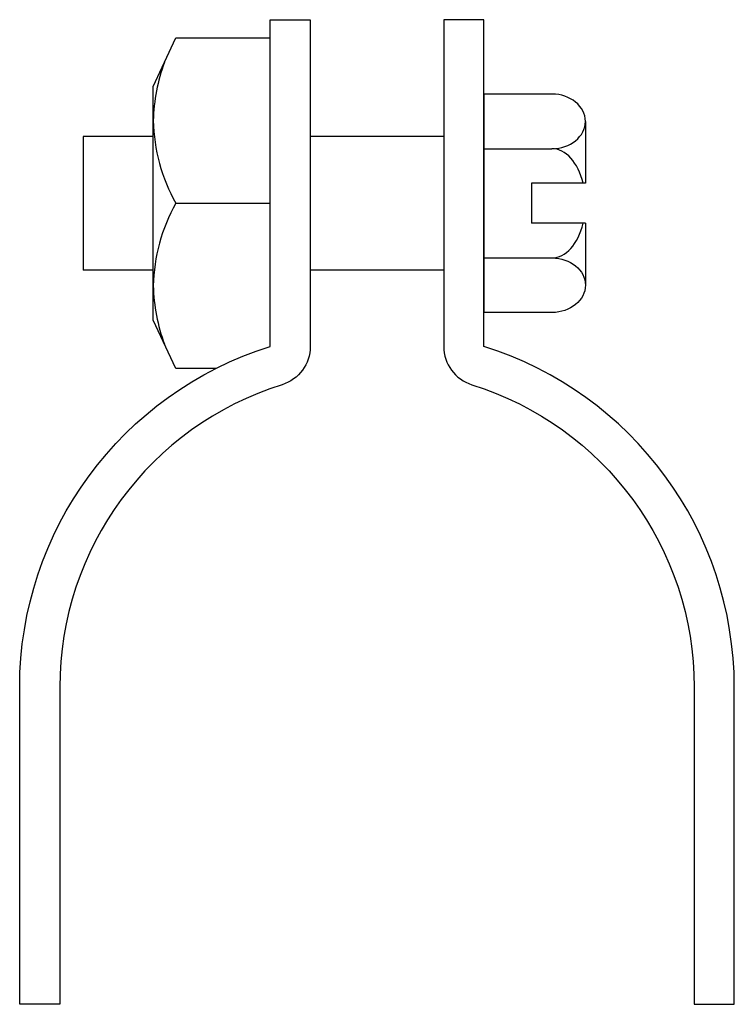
# Model space of a CAD drawing. Extents: x 15 to 201, y 11 to 268.
import ezdxf

# ---------------------------------------------------------------- set-up
doc = ezdxf.new("R2010")
doc.units = 0
doc.header["$MEASUREMENT"] = 0
doc.layers.get('0').update_dxf_attribs({"linetype": 'CONTINUOUS'})

msp = doc.modelspace()

# ---------------------------------------------------------------- linework, layer by layer
at = {"color": 7}
for p, q in [((135.88, 249), (135.88, 191.88)), ((153.69, 249), (135.88, 249)), ((162.42, 241.86), (162.42, 225.68)), ((31.13, 237.9), (31.13, 202.99)), ((49.47, 237.9), (31.13, 237.9)), ((125.41, 237.9), (90.49, 237.9)), ((135.88, 234.72), (153.69, 234.72)), ((148.31, 225.68), (148.31, 215.21)), ((162.42, 225.68), (148.31, 225.68)), ((162.42, 215.21), (148.31, 215.21)), ((162.42, 215.21), (162.42, 199.02)), ((135.88, 206.16), (153.69, 206.16)), ((49.47, 202.99), (31.13, 202.99)), ((125.41, 202.99), (90.49, 202.99)), ((153.69, 191.88), (135.88, 191.88))]:
    msp.add_line(p, q, dxfattribs=at)
msp.add_lwpolyline([(65.79, 177.22), (55.38, 177.22), (49.47, 189.89), (49.47, 250.99), (55.38, 263.67), (80.02, 263.67)], dxfattribs=at)
for points, knots in [([(83.15, 173), (87.52, 174.37), (90.49, 178.42), (90.49, 183), (90.49, 183), (90.49, 268.45), (90.49, 268.45), (90.49, 268.45), (80.02, 268.45), (80.02, 268.45), (80.02, 268.45), (80.02, 183), (80.02, 183), (41.06, 170.79), (14.55, 134.7), (14.55, 93.87), (14.55, 93.87), (14.55, 10.95), (14.55, 10.95), (14.55, 10.95), (25.02, 10.95), (25.02, 10.95), (25.02, 10.95), (25.02, 93.87), (25.02, 93.87), (25.02, 130.12), (48.56, 162.16), (83.15, 173)], [0, 0, 0, 0, 1, 1, 1, 2, 2, 2, 3, 3, 3, 4, 4, 4, 5, 5, 5, 6, 6, 6, 7, 7, 7, 8, 8, 8, 9, 9, 9, 9]), ([(132.75, 173), (128.38, 174.37), (125.41, 178.42), (125.41, 183), (125.41, 183), (125.41, 268.45), (125.41, 268.45), (125.41, 268.45), (135.88, 268.45), (135.88, 268.45), (135.88, 268.45), (135.88, 183), (135.88, 183), (174.84, 170.79), (201.35, 134.7), (201.35, 93.87), (201.35, 93.87), (201.35, 10.95), (201.35, 10.95), (201.35, 10.95), (190.88, 10.95), (190.88, 10.95), (190.88, 10.95), (190.88, 93.87), (190.88, 93.87), (190.88, 130.12), (167.34, 162.16), (132.75, 173)], [0, 0, 0, 0, 1, 1, 1, 2, 2, 2, 3, 3, 3, 4, 4, 4, 5, 5, 5, 6, 6, 6, 7, 7, 7, 8, 8, 8, 9, 9, 9, 9]), ([(52.42, 257.33), (50.58, 252.44), (49.58, 247.28), (49.47, 242.06), (49.63, 234.48), (51.66, 227.05), (55.38, 220.44), (55.38, 220.44), (80.02, 220.44), (80.02, 220.44)], [0, 0, 0, 0, 1, 1, 1, 2, 2, 2, 3, 3, 3, 3]), ([(153.69, 234.72), (158.51, 234.72), (162.42, 237.92), (162.42, 241.86), (162.42, 245.81), (158.51, 249), (153.69, 249)], [0, 0, 0, 0, 1, 1, 1, 2, 2, 2, 2]), ([(55.38, 220.44), (51.66, 213.83), (49.63, 206.41), (49.47, 198.83), (49.58, 193.61), (50.58, 188.44), (52.42, 183.55)], [0, 0, 0, 0, 1, 1, 1, 2, 2, 2, 2]), ([(153.69, 206.16), (158.51, 206.16), (162.42, 202.97), (162.42, 199.02), (162.42, 195.08), (158.51, 191.88), (153.69, 191.88)], [0, 0, 0, 0, 1, 1, 1, 2, 2, 2, 2])]:
    msp.add_open_spline(points, degree=3, knots=knots, dxfattribs=at)
for points in [[(161.81, 225.68), (160.5, 231.14), (157.28, 234.72), (153.69, 234.72)], [(153.69, 206.16), (157.28, 206.16), (160.5, 209.75), (161.81, 215.21)]]:
    msp.add_open_spline(points, degree=3, dxfattribs=at)

doc.saveas('drawing.dxf')
